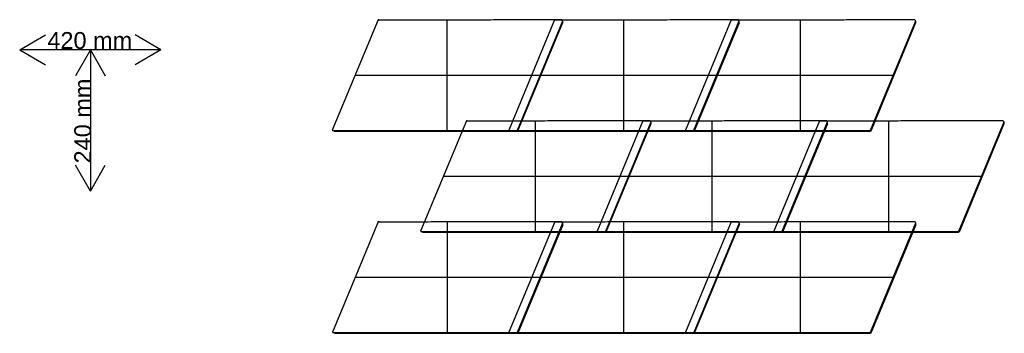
# Model space of a CAD drawing. Header units: millimetres. Extents: x -1485 to 858, y -330 to 417.
import ezdxf

# ---------------------------------------------------------------- set-up
doc = ezdxf.new("R2010")
doc.units = ezdxf.units.MM
doc.header["$MEASUREMENT"] = 0
doc.layers.add('Standard', color=7, linetype='Continuous', true_color=0x000000)

msp = doc.modelspace()

# ---------------------------------------------------------------- linework, layer by layer
at = {"layer": 'Standard', "color": 9, "true_color": 0xc0c0c0}
for p, q in [((-632.5, 416.4, -0.1), (-741.3, 153.6, 9.6)), ((-467.6, 152.6, 14.2), (-467.6, 415.8, 2.7)), ((-212.4, 416.4, -0.1), (-321.3, 153.6, 9.6)), ((-193.9, 412.9, 7.4), (-301.7, 152.7, 17)), ((-193.9, 412.9, 7.4), (-301.7, 152.7, 17)), ((-195.1, 408.7, 3.2), (-301.1, 153, 12.6)), ((-299.7, 151.8, 14.9), (-192.6, 410, 5.3)), ((-193.5, 409.7, 6.8), (-193, 410.8, 6.8)), ((-47.5, 152.6, 14.2), (-47.5, 415.8, 2.7)), ((207.7, 416.4, -0.1), (98.8, 153.6, 9.6)), ((226.2, 412.9, 7.4), (118.3, 152.7, 17)), ((226.2, 412.9, 7.4), (118.3, 152.7, 17)), ((224.9, 408.7, 3.2), (119, 153, 12.6)), ((120.4, 151.8, 14.9), (227.4, 410, 5.3)), ((226.6, 409.7, 6.8), (227.1, 410.8, 6.8)), ((372.5, 152.6, 14.2), (372.5, 415.8, 2.7)), ((646.3, 412.9, 7.4), (538.4, 152.7, 17)), ((646.3, 412.9, 7.4), (538.4, 152.7, 17)), ((645, 408.7, 3.2), (539, 153, 12.6)), ((540.5, 151.8, 14.9), (647.5, 410, 5.3)), ((646.7, 409.7, 6.8), (647.1, 410.8, 6.8)), ((-687.1, 284.5, 4.8), (-247, 284.8, 12.1)), ((-267, 284.5, 4.8), (173.1, 284.8, 12.1)), ((153, 284.5, 4.8), (593.1, 284.8, 12.1)), ((-422.2, 176.1, -0.1), (-531.1, -86.6, 9.6)), ((-257.4, -87.7, 14.2), (-257.4, 175.5, 2.7)), ((-2.2, 176.1, -0.1), (-111.1, -86.6, 9.6)), ((16.3, 172.7, 7.4), (-91.5, -87.5, 17)), ((16.3, 172.7, 7.4), (-91.5, -87.5, 17)), ((15.1, 168.5, 3.2), (-90.9, -87.2, 12.6)), ((-89.4, -88.5, 14.9), (17.6, 169.7, 5.3)), ((16.7, 169.4, 6.8), (17.2, 170.6, 6.8)), ((162.7, -87.7, 14.2), (162.7, 175.5, 2.7)), ((417.9, 176.1, -0.1), (309, -86.6, 9.6)), ((436.4, 172.7, 7.4), (328.5, -87.5, 17)), ((436.4, 172.7, 7.4), (328.5, -87.5, 17)), ((435.1, 168.5, 3.2), (329.2, -87.2, 12.6)), ((330.6, -88.5, 14.9), (437.6, 169.7, 5.3)), ((436.8, 169.4, 6.8), (437.3, 170.6, 6.8)), ((582.7, -87.7, 14.2), (582.7, 175.5, 2.7)), ((856.5, 172.7, 7.4), (748.6, -87.5, 17)), ((856.5, 172.7, 7.4), (748.6, -87.5, 17)), ((855.2, 168.5, 3.2), (749.2, -87.2, 12.6)), ((750.7, -88.5, 14.9), (857.7, 169.7, 5.3)), ((856.9, 169.4, 6.8), (857.3, 170.6, 6.8)), ((-736.6, 152.4, 9.7), (-301.7, 152.7, 17)), ((-736.6, 152.4, 9.7), (-301.7, 152.7, 17)), ((-736.6, 151, 6.3), (-301.7, 151.3, 13.5)), ((-302.7, 152.3, 9.6), (-736.5, 152, 2.4)), ((-301.6, 151.2, 11.3), (-736.5, 150.9, 4)), ((-301.6, 151.2, 11.3), (-736.5, 150.9, 4)), ((-519.2, 151.3, 12.2), (-519.1, 151.1, 7.6)), ((-316.6, 152.4, 9.7), (118.3, 152.7, 17)), ((-316.6, 152.4, 9.7), (118.3, 152.7, 17)), ((-316.5, 151, 6.3), (118.4, 151.3, 13.5)), ((118.4, 151.2, 11.3), (-316.5, 150.9, 4)), ((118.4, 151.2, 11.3), (-316.5, 150.9, 4)), ((117.4, 152.3, 9.6), (-316.4, 152, 2.4)), ((-300.2, 152.1, 16.3), (-300.1, 152.2, 16.3)), ((-99.1, 151.3, 12.2), (-99, 151.1, 7.6)), ((103.5, 152.4, 9.7), (538.4, 152.7, 17)), ((103.5, 152.4, 9.7), (538.4, 152.7, 17)), ((537.5, 152.3, 9.6), (103.6, 152, 2.4)), ((103.6, 151, 6.3), (538.5, 151.3, 13.5)), ((538.5, 151.2, 11.3), (103.6, 150.9, 4)), ((538.5, 151.2, 11.3), (103.6, 150.9, 4)), ((119.8, 152.1, 16.3), (119.9, 152.2, 16.3)), ((321, 151.3, 12.2), (321, 151.1, 7.6)), ((539.9, 152.1, 16.3), (540, 152.2, 16.3)), ((-476.9, 44.2, 4.8), (-36.8, 44.6, 12.1)), ((-56.8, 44.2, 4.8), (383.3, 44.6, 12.1)), ((363.2, 44.2, 4.8), (803.3, 44.6, 12.1)), ((-632.1, -64.1, -0.1), (-741, -326.9, 9.6)), ((-467.3, -327.9, 14.2), (-467.3, -64.7, 2.7)), ((-212, -64.1, -0.1), (-320.9, -326.9, 9.6)), ((-193.5, -67.5, 7.4), (-301.4, -327.8, 17)), ((-193.5, -67.5, 7.4), (-301.4, -327.8, 17)), ((-193.1, -70.8, 6.8), (-192.6, -69.6, 6.8)), ((-47.2, -327.9, 14.2), (-47.2, -64.7, 2.7)), ((208, -64.1, -0.1), (99.1, -326.9, 9.6)), ((226.5, -67.5, 7.4), (118.7, -327.8, 17)), ((226.5, -67.5, 7.4), (118.7, -327.8, 17)), ((227, -70.8, 6.8), (227.4, -69.6, 6.8)), ((372.9, -327.9, 14.2), (372.9, -64.7, 2.7)), ((646.6, -67.5, 7.4), (538.7, -327.8, 17)), ((646.6, -67.5, 7.4), (538.7, -327.8, 17)), ((647, -70.8, 6.8), (647.5, -69.6, 6.8)), ((-526.4, -87.8, 9.7), (-91.5, -87.5, 17)), ((-526.4, -87.8, 9.7), (-91.5, -87.5, 17)), ((-526.4, -89.2, 6.3), (-91.5, -88.9, 13.5)), ((-92.4, -87.9, 9.6), (-526.3, -88.2, 2.4)), ((-91.4, -89, 11.3), (-526.3, -89.3, 4)), ((-91.4, -89, 11.3), (-526.3, -89.3, 4)), ((-308.9, -88.9, 12.2), (-308.9, -89.1, 7.6)), ((-194.8, -71.8, 3.2), (-300.8, -327.4, 12.6)), ((-299.3, -328.7, 14.9), (-192.3, -70.5, 5.3)), ((-106.4, -87.8, 9.7), (328.5, -87.5, 17)), ((-106.4, -87.8, 9.7), (328.5, -87.5, 17)), ((-106.3, -89.2, 6.3), (328.6, -88.9, 13.5)), ((328.6, -89, 11.3), (-106.3, -89.3, 4)), ((328.6, -89, 11.3), (-106.3, -89.3, 4)), ((327.6, -87.9, 9.6), (-106.2, -88.2, 2.4)), ((-90, -88.2, 16.3), (-89.9, -88, 16.3)), ((111.1, -88.9, 12.2), (111.2, -89.1, 7.6)), ((225.3, -71.8, 3.2), (119.3, -327.4, 12.6)), ((120.8, -328.7, 14.9), (227.8, -70.5, 5.3)), ((313.7, -87.8, 9.7), (748.6, -87.5, 17)), ((313.7, -87.8, 9.7), (748.6, -87.5, 17)), ((747.7, -87.9, 9.6), (313.8, -88.2, 2.4)), ((313.8, -89.2, 6.3), (748.7, -88.9, 13.5)), ((748.7, -89, 11.3), (313.8, -89.3, 4)), ((748.7, -89, 11.3), (313.8, -89.3, 4)), ((330, -88.2, 16.3), (330.1, -88, 16.3)), ((531.2, -88.9, 12.2), (531.2, -89.1, 7.6)), ((645.3, -71.8, 3.2), (539.4, -327.4, 12.6)), ((540.8, -328.7, 14.9), (647.8, -70.5, 5.3)), ((750.1, -88.2, 16.3), (750.2, -88, 16.3)), ((-686.8, -196, 4.8), (-246.6, -195.7, 12.1)), ((-266.7, -196, 4.8), (173.4, -195.7, 12.1)), ((153.4, -196, 4.8), (593.5, -195.7, 12.1)), ((-736.3, -328.1, 9.7), (-301.4, -327.8, 17)), ((-736.3, -328.1, 9.7), (-301.4, -327.8, 17)), ((-316.2, -328.1, 9.7), (118.7, -327.8, 17)), ((-316.2, -328.1, 9.7), (118.7, -327.8, 17)), ((103.8, -328.1, 9.7), (538.7, -327.8, 17)), ((103.8, -328.1, 9.7), (538.7, -327.8, 17)), ((-736.2, -329.4, 6.3), (-301.3, -329.1, 13.5)), ((-301.3, -329.2, 11.3), (-736.2, -329.5, 4)), ((-301.3, -329.2, 11.3), (-736.2, -329.5, 4)), ((-302.3, -328.1, 9.6), (-736.1, -328.4, 2.4)), ((-518.8, -329.2, 12.2), (-518.7, -329.4, 7.6)), ((-316.2, -329.4, 6.3), (118.7, -329.1, 13.5)), ((117.8, -328.1, 9.6), (-316.1, -328.4, 2.4)), ((118.8, -329.2, 11.3), (-316.1, -329.5, 4)), ((118.8, -329.2, 11.3), (-316.1, -329.5, 4)), ((-299.9, -328.4, 16.3), (-299.8, -328.2, 16.3)), ((-98.7, -329.2, 12.2), (-98.7, -329.4, 7.6)), ((103.9, -329.4, 6.3), (538.8, -329.1, 13.5)), ((538.8, -329.2, 11.3), (103.9, -329.5, 4)), ((538.8, -329.2, 11.3), (103.9, -329.5, 4)), ((537.8, -328.1, 9.6), (104, -328.4, 2.4)), ((120.2, -328.4, 16.3), (120.3, -328.2, 16.3)), ((321.3, -329.2, 12.2), (321.4, -329.4, 7.6)), ((540.2, -328.4, 16.3), (540.3, -328.2, 16.3))]:
    msp.add_line(p, q, dxfattribs=at)
at = {"layer": 'Standard'}
for points in [[(-1485, 344.9), (-1423.3, 380.6)], [(-1148.9, 344.9), (-1210.6, 380.6)], [(-1485, 344.9), (-1423.3, 309.3)], [(-1148.9, 344.9), (-1485, 344.9)], [(-1316.9, 344.9), (-1352.6, 283.2)], [(-1316.9, 344.9), (-1316.9, 8.7)], [(-1316.9, 344.9), (-1281.3, 283.2)], [(-1148.9, 344.9), (-1210.6, 309.3)], [(-1316.9, 8.7), (-1352.6, 70.4)], [(-1316.9, 8.7), (-1281.3, 70.4)]]:
    msp.add_lwpolyline(points, dxfattribs=at)
at = {"layer": 'Standard', "color": 9, "true_color": 0xc0c0c0, "extrusion": (0.38263, 0.923276, -0.034004)}
for centre, start, end in [((337.1, 15.6, 165.7), 88.1591, 260.1556), ((-50.9, 21.1, 326.4), 88.1591, 260.1556), ((-439, 26.6, 487.2), 88.1591, 260.1556), ((337.1, 15.6, 25), 88.1591, 135.1732), ((337.1, 15.6, 25), 164.9142, 191.4041), ((-50.9, 21.1, 185.7), 88.1591, 135.1732), ((-50.9, 21.1, 185.7), 164.9142, 191.4041), ((-439, 26.6, 346.4), 88.1591, 135.1732), ((-439, 26.6, 346.4), 164.9142, 191.4041), ((51, 10.8, 24.4), 88.1591, 260.1556), ((-337.1, 16.3, 185.1), 88.1591, 260.1556), ((-725.1, 21.8, 345.8), 88.1591, 260.1556), ((51, 10.8, -116.4), 88.1591, 135.1732), ((51, 10.8, -116.4), 164.9142, 191.4041), ((-337.1, 16.3, 44.3), 88.1591, 135.1732), ((-337.1, 16.3, 44.3), 164.9142, 191.4041), ((-725.1, 21.8, 205), 88.1591, 135.1732), ((-725.1, 21.8, 205), 164.9142, 191.4041), ((152.9, 0.6, -277.7), 88.1591, 260.1556), ((-235.2, 6, -117), 88.1591, 260.1556), ((-623.3, 11.5, 43.7), 88.1591, 260.1556), ((152.9, 0.6, -418.5), 88.1591, 135.1732), ((-235.2, 6, -257.8), 88.1591, 135.1732), ((-623.3, 11.5, -97.1), 88.1591, 135.1732), ((152.9, 0.6, -418.5), 164.9142, 191.4041), ((-235.2, 6, -257.8), 164.9142, 191.4041), ((-623.3, 11.5, -97.1), 164.9142, 191.4041)]:
    msp.add_arc(centre, 2.2, start, end, dxfattribs=at)
at = {"layer": 'Standard', "color": 9, "true_color": 0xc0c0c0, "extrusion": (-0.016664, 0.043696, 0.998906)}
for centre in [(630.4, -413.3, 28.7), (237.9, -263.8, 21.7), (-154.6, -114.3, 14.7), (519.6, -114.3, 14.7), (127.1, 35.2, 7.7), (-265.4, 184.8, 0.7), (801.3, 35.2, 7.7), (408.8, 184.8, 0.7), (16.3, 334.3, -6.3)]:
    msp.add_arc(centre, 10, 54.0841, 69.1444, dxfattribs=at)
at = {"layer": 'Standard', "color": 9, "true_color": 0xc0c0c0, "extrusion": (0.999861, 0.000709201, 0.016649)}
for centre, radius, start, end in [((152.9, 20.8, -736.2), 1.2, 87.4949, 177.4949), ((153.2, 16.2, -736.2), 1.7, 177.4949, 248.8654), ((152.9, 20.8, -518.8), 1.2, 87.4949, 177.4949), ((153.2, 16.2, -518.8), 1.7, 177.4949, 248.8654), ((152.6, 13.8, -316.2), 1.2, 87.4949, 177.4949), ((152.9, 9.2, -316.2), 1.7, 177.4949, 248.8654), ((152.9, 20.8, -301.3), 1.2, 87.4949, 177.4949), ((153.2, 16.2, -301.3), 1.7, 177.4949, 203.683), ((152.6, 13.8, -98.8), 1.2, 87.4949, 177.4949), ((152.9, 9.2, -98.8), 1.7, 177.4949, 248.8654), ((152.3, 6.8, 103.8), 1.2, 87.4949, 177.4949), ((152.6, 2.2, 103.8), 1.7, 177.4949, 248.8654), ((152.6, 13.8, 118.7), 1.2, 87.4949, 177.4949), ((152.9, 9.2, 118.7), 1.7, 177.4949, 203.683), ((152.3, 6.8, 321.2), 1.2, 87.4949, 177.4949), ((152.6, 2.2, 321.2), 1.7, 177.4949, 248.8654), ((152.3, 6.8, 538.7), 1.2, 87.4949, 177.4949), ((152.6, 2.2, 538.7), 1.7, 177.4949, 203.683), ((-87.5, 17.3, -526.2), 1.2, 87.4949, 177.4949), ((-87.2, 12.7, -526.2), 1.7, 177.4949, 248.8654), ((-87.5, 17.3, -308.8), 1.2, 87.4949, 177.4949), ((-87.2, 12.7, -308.8), 1.7, 177.4949, 248.8654), ((-87.8, 10.3, -106.2), 1.2, 87.4949, 177.4949), ((-87.5, 5.7, -106.2), 1.7, 177.4949, 248.8654), ((-87.5, 17.3, -91.3), 1.2, 87.4949, 177.4949), ((-87.2, 12.7, -91.3), 1.7, 177.4949, 203.683), ((-87.8, 10.3, 111.2), 1.2, 87.4949, 177.4949), ((-87.5, 5.7, 111.2), 1.7, 177.4949, 248.8654), ((-88.1, 3.3, 313.8), 1.2, 87.4949, 177.4949), ((-87.8, -1.3, 313.8), 1.7, 177.4949, 248.8654), ((-87.8, 10.3, 328.7), 1.2, 87.4949, 177.4949), ((-87.5, 5.7, 328.7), 1.7, 177.4949, 203.683), ((-88.1, 3.3, 531.2), 1.2, 87.4949, 177.4949), ((-87.8, -1.3, 531.2), 1.7, 177.4949, 248.8654), ((-88.1, 3.3, 748.7), 1.2, 87.4949, 177.4949), ((-87.8, -1.3, 748.7), 1.7, 177.4949, 203.683), ((-327.6, 20.8, -518.8), 1.2, 87.4949, 177.4949), ((-327.6, 20.8, -301.3), 1.2, 87.4949, 177.4949), ((-327.9, 13.8, -98.8), 1.2, 87.4949, 177.4949), ((-327.9, 13.8, 118.7), 1.2, 87.4949, 177.4949), ((-328.2, 6.8, 321.2), 1.2, 87.4949, 177.4949), ((-328.2, 6.8, 538.7), 1.2, 87.4949, 177.4949), ((-327.6, 20.8, -736.2), 1.2, 87.4949, 177.4949), ((-327.3, 16.2, -736.2), 1.7, 177.4949, 248.8654), ((-327.3, 16.2, -518.8), 1.7, 177.4949, 248.8654), ((-327.9, 13.8, -316.2), 1.2, 87.4949, 177.4949), ((-327.6, 9.2, -316.2), 1.7, 177.4949, 248.8654), ((-327.3, 16.2, -301.3), 1.7, 177.4949, 203.683), ((-327.6, 9.2, -98.8), 1.7, 177.4949, 248.8654), ((-328.2, 6.8, 103.8), 1.2, 87.4949, 177.4949), ((-327.9, 2.2, 103.8), 1.7, 177.4949, 248.8654), ((-327.6, 9.2, 118.7), 1.7, 177.4949, 203.683), ((-327.9, 2.2, 321.2), 1.7, 177.4949, 248.8654), ((-327.9, 2.2, 538.7), 1.7, 177.4949, 203.683)]:
    msp.add_arc(centre, radius, start, end, dxfattribs=at)
at = {"layer": 'Standard', "color": 9, "true_color": 0xc0c0c0}
for points in [[(-632.5, 416.6, -0.1), (-632.5, 416.5, -0.1), (-632.5, 416.4, -0.1)], [(-630.3, 415.6, 0), (-631.4, 416.1, 0), (-632.5, 416.6, -0.1)], [(-628.3, 415.6, 0), (-629.3, 415.6, 0), (-630.3, 415.6)], [(-630.3, 415.6), (-630.3, 415.6, 0), (-630.3, 415.6, 0)], [(-195.1, 416, 7.2), (-411.7, 415.8, 3.6), (-628.3, 415.6, 0)], [(-212.5, 416.6, -0.1), (-212.4, 416.5, -0.1), (-212.4, 416.4, -0.1)], [(-210.2, 415.6, 0), (-211.3, 416.1, 0), (-212.5, 416.6, -0.1)], [(-208.3, 415.6, 0), (-209.2, 415.6, 0), (-210.2, 415.6)], [(-210.2, 415.6), (-210.2, 415.6, 0), (-210.2, 415.6, 0)], [(224.9, 416, 7.2), (8.3, 415.8, 3.6), (-208.3, 415.6, 0)], [(-195.1, 416, 7.2), (-194.5, 414.5, 7.3), (-193.9, 412.9, 7.4)], [(207.6, 416.6, -0.1), (207.6, 416.5, -0.1), (207.7, 416.4, -0.1)], [(209.9, 415.6, 0), (208.7, 416.1, 0), (207.6, 416.6, -0.1)], [(211.8, 415.6, 0), (210.8, 415.6, 0), (209.9, 415.6)], [(209.9, 415.6), (209.9, 415.6, 0), (209.9, 415.6, 0)], [(645, 416, 7.2), (428.4, 415.8, 3.6), (211.8, 415.6, 0)], [(224.9, 416, 7.2), (225.6, 414.5, 7.3), (226.2, 412.9, 7.4)], [(645, 416, 7.2), (645.6, 414.5, 7.3), (646.3, 412.9, 7.4)], [(-422.3, 176.3, -0.1), (-422.3, 176.2, -0.1), (-422.2, 176.1, -0.1)], [(-420.1, 175.4, 0), (-421.2, 175.9, 0), (-422.3, 176.3, -0.1)], [(-418.1, 175.4, 0), (-419.1, 175.4, 0), (-420.1, 175.4)], [(-420.1, 175.4), (-420.1, 175.4, 0), (-420.1, 175.4, 0)], [(15.1, 175.7, 7.2), (-201.5, 175.6, 3.6), (-418.1, 175.4, 0)], [(-2.3, 176.3, -0.1), (-2.2, 176.2, -0.1), (-2.2, 176.1, -0.1)], [(0, 175.4, 0), (-1.1, 175.9, 0), (-2.3, 176.3, -0.1)], [(1.9, 175.4, 0), (1, 175.4, 0), (0, 175.4)], [(0, 175.4), (0, 175.4, 0), (0, 175.4, 0)], [(435.1, 175.7, 7.2), (218.5, 175.6, 3.6), (1.9, 175.4, 0)], [(15.1, 175.7, 7.2), (15.7, 174.2, 7.3), (16.3, 172.7, 7.4)], [(417.8, 176.3, -0.1), (417.8, 176.2, -0.1), (417.9, 176.1, -0.1)], [(420.1, 175.4, 0), (418.9, 175.9, 0), (417.8, 176.3, -0.1)], [(422, 175.4, 0), (421, 175.4, 0), (420.1, 175.4)], [(420.1, 175.4), (420.1, 175.4, 0), (420.1, 175.4, 0)], [(855.2, 175.7, 7.2), (638.6, 175.6, 3.6), (422, 175.4, 0)], [(435.1, 175.7, 7.2), (435.8, 174.2, 7.3), (436.4, 172.7, 7.4)], [(855.2, 175.7, 7.2), (855.8, 174.2, 7.3), (856.5, 172.7, 7.4)], [(-741.3, 153.6, 9.6), (-740.3, 153.2, 9.6), (-739.2, 152.7, 9.7)], [(-736.6, 152.4, 9.7), (-736.6, 152.4, 9.7), (-736.6, 152.4, 9.7)], [(-301.7, 151.4, 15.8), (-519.2, 151.3, 12.2), (-736.6, 151.1, 8.6)], [(-301.7, 151.4, 15.8), (-519.2, 151.3, 12.2), (-736.6, 151.1, 8.6)], [(-736.6, 151.1, 8.6), (-736.6, 151, 6.3), (-736.5, 150.9, 4)], [(-321.3, 153.6, 9.6), (-320.2, 153.2, 9.6), (-319.2, 152.7, 9.7)], [(-316.6, 152.4, 9.7), (-316.6, 152.4, 9.7), (-316.6, 152.4, 9.7)], [(118.4, 151.4, 15.8), (-99.1, 151.3, 12.2), (-316.5, 151.1, 8.6)], [(118.4, 151.4, 15.8), (-99.1, 151.3, 12.2), (-316.5, 151.1, 8.6)], [(-316.5, 151.1, 8.6), (-316.5, 151, 6.3), (-316.5, 150.9, 4)], [(-301.7, 151.4, 15.8), (-301.7, 151.3, 13.5), (-301.6, 151.2, 11.3)], [(98.8, 153.6, 9.6), (99.8, 153.2, 9.6), (100.9, 152.7, 9.7)], [(103.5, 152.4, 9.7), (103.5, 152.4, 9.7), (103.5, 152.4, 9.7)], [(538.4, 151.4, 15.8), (321, 151.3, 12.2), (103.5, 151.1, 8.6)], [(538.4, 151.4, 15.8), (321, 151.3, 12.2), (103.5, 151.1, 8.6)], [(103.5, 151.1, 8.6), (103.6, 151, 6.3), (103.6, 150.9, 4)], [(118.4, 151.4, 15.8), (118.4, 151.3, 13.5), (118.4, 151.2, 11.3)], [(538.4, 151.4, 15.8), (538.5, 151.3, 13.5), (538.5, 151.2, 11.3)], [(-632.2, -63.9, -0.1), (-632.1, -64, -0.1), (-632.1, -64.1, -0.1)], [(-629.9, -64.8, 0), (-631, -64.4, 0), (-632.2, -63.9, -0.1)], [(-628, -64.8, 0), (-629, -64.8, 0), (-629.9, -64.8)], [(-629.9, -64.8), (-629.9, -64.8, 0), (-629.9, -64.8, 0)], [(-194.8, -64.5, 7.2), (-411.4, -64.7, 3.6), (-628, -64.8, 0)], [(-212.1, -63.9, -0.1), (-212.1, -64, -0.1), (-212, -64.1, -0.1)], [(-209.9, -64.8, 0), (-211, -64.4, 0), (-212.1, -63.9, -0.1)], [(-207.9, -64.8, 0), (-208.9, -64.8, 0), (-209.9, -64.8)], [(-209.9, -64.8), (-209.9, -64.8, 0), (-209.9, -64.8, 0)], [(225.3, -64.5, 7.2), (8.7, -64.7, 3.6), (-207.9, -64.8, 0)], [(-194.8, -64.5, 7.2), (-194.1, -66, 7.3), (-193.5, -67.5, 7.4)], [(207.9, -63.9, -0.1), (208, -64, -0.1), (208, -64.1, -0.1)], [(210.2, -64.8, 0), (209.1, -64.4, 0), (207.9, -63.9, -0.1)], [(212.1, -64.8, 0), (211.2, -64.8, 0), (210.2, -64.8)], [(210.2, -64.8), (210.2, -64.8, 0), (210.2, -64.8, 0)], [(645.4, -64.5, 7.2), (428.7, -64.7, 3.6), (212.1, -64.8, 0)], [(225.3, -64.5, 7.2), (225.9, -66, 7.3), (226.5, -67.5, 7.4)], [(645.4, -64.5, 7.2), (646, -66, 7.3), (646.6, -67.5, 7.4)], [(-531.1, -86.6, 9.6), (-530.1, -87.1, 9.6), (-529, -87.5, 9.7)], [(-526.4, -87.8, 9.7), (-526.4, -87.8, 9.7), (-526.4, -87.8, 9.7)], [(-91.5, -88.8, 15.8), (-308.9, -88.9, 12.2), (-526.4, -89.1, 8.6)], [(-91.5, -88.8, 15.8), (-308.9, -88.9, 12.2), (-526.4, -89.1, 8.6)], [(-526.4, -89.1, 8.6), (-526.4, -89.2, 6.3), (-526.3, -89.3, 4)], [(-111.1, -86.6, 9.6), (-110, -87.1, 9.6), (-109, -87.5, 9.7)], [(-106.4, -87.8, 9.7), (-106.4, -87.8, 9.7), (-106.4, -87.8, 9.7)], [(328.6, -88.8, 15.8), (111.1, -88.9, 12.2), (-106.3, -89.1, 8.6)], [(328.6, -88.8, 15.8), (111.1, -88.9, 12.2), (-106.3, -89.1, 8.6)], [(-106.3, -89.1, 8.6), (-106.3, -89.2, 6.3), (-106.3, -89.3, 4)], [(-91.5, -88.8, 15.8), (-91.5, -88.9, 13.5), (-91.4, -89, 11.3)], [(309, -86.6, 9.6), (310, -87.1, 9.6), (311.1, -87.5, 9.7)], [(313.7, -87.8, 9.7), (313.7, -87.8, 9.7), (313.7, -87.8, 9.7)], [(748.6, -88.8, 15.8), (531.2, -88.9, 12.2), (313.7, -89.1, 8.6)], [(748.6, -88.8, 15.8), (531.2, -88.9, 12.2), (313.7, -89.1, 8.6)], [(313.7, -89.1, 8.6), (313.8, -89.2, 6.3), (313.8, -89.3, 4)], [(328.6, -88.8, 15.8), (328.6, -88.9, 13.5), (328.6, -89, 11.3)], [(748.6, -88.8, 15.8), (748.7, -88.9, 13.5), (748.7, -89, 11.3)], [(-741, -326.9, 9.6), (-739.9, -327.3, 9.6), (-738.9, -327.7, 9.7)], [(-320.9, -326.9, 9.6), (-319.9, -327.3, 9.6), (-318.8, -327.7, 9.7)], [(99.1, -326.9, 9.6), (100.2, -327.3, 9.6), (101.2, -327.7, 9.7)], [(-736.3, -328.1, 9.7), (-736.3, -328.1, 9.7), (-736.3, -328.1, 9.7)], [(-301.4, -329, 15.8), (-518.8, -329.2, 12.2), (-736.3, -329.3, 8.6)], [(-301.4, -329, 15.8), (-518.8, -329.2, 12.2), (-736.3, -329.3, 8.6)], [(-736.3, -329.3, 8.6), (-736.2, -329.4, 6.3), (-736.2, -329.5, 4)], [(-316.2, -328.1, 9.7), (-316.2, -328.1, 9.7), (-316.2, -328.1, 9.7)], [(118.7, -329, 15.8), (-98.7, -329.2, 12.2), (-316.2, -329.3, 8.6)], [(118.7, -329, 15.8), (-98.7, -329.2, 12.2), (-316.2, -329.3, 8.6)], [(-316.2, -329.3, 8.6), (-316.2, -329.4, 6.3), (-316.1, -329.5, 4)], [(-301.4, -329, 15.8), (-301.3, -329.1, 13.5), (-301.3, -329.2, 11.3)], [(103.8, -328.1, 9.7), (103.8, -328.1, 9.7), (103.8, -328.1, 9.7)], [(538.8, -329, 15.8), (321.3, -329.2, 12.2), (103.9, -329.3, 8.6)], [(538.8, -329, 15.8), (321.3, -329.2, 12.2), (103.9, -329.3, 8.6)], [(103.9, -329.3, 8.6), (103.9, -329.4, 6.3), (103.9, -329.5, 4)], [(118.7, -329, 15.8), (118.7, -329.1, 13.5), (118.8, -329.2, 11.3)], [(538.8, -329, 15.8), (538.8, -329.1, 13.5), (538.8, -329.2, 11.3)]]:
    msp.add_open_spline(points, degree=2, dxfattribs=at)
for points in [[(-195.1, 408.7, 3.2), (-192.6, 409.9, 3.4), (-192.6, 410, 5.3), (-192.7, 410, 6.2), (-193.5, 409.7, 6.8)], [(224.9, 408.7, 3.2), (227.5, 409.9, 3.4), (227.4, 410, 5.3), (227.4, 410, 6.2), (226.6, 409.7, 6.8)], [(645, 408.7, 3.2), (647.5, 409.9, 3.4), (647.5, 410, 5.3), (647.5, 410, 6.2), (646.7, 409.7, 6.8)], [(15.1, 168.5, 3.2), (17.6, 169.7, 3.4), (17.6, 169.7, 5.3), (17.6, 169.8, 6.2), (16.7, 169.4, 6.8)], [(435.1, 168.5, 3.2), (437.7, 169.7, 3.4), (437.6, 169.7, 5.3), (437.6, 169.8, 6.2), (436.8, 169.4, 6.8)], [(855.2, 168.5, 3.2), (857.7, 169.7, 3.4), (857.7, 169.7, 5.3), (857.7, 169.8, 6.2), (856.9, 169.4, 6.8)], [(-194.8, -71.8, 3.2), (-192.3, -70.6, 3.4), (-192.3, -70.5, 5.3), (-192.3, -70.4, 6.2), (-193.1, -70.8, 6.8)], [(225.3, -71.8, 3.2), (227.8, -70.6, 3.4), (227.8, -70.5, 5.3), (227.8, -70.4, 6.2), (227, -70.8, 6.8)], [(645.3, -71.8, 3.2), (647.9, -70.6, 3.4), (647.8, -70.5, 5.3), (647.8, -70.4, 6.2), (647, -70.8, 6.8)]]:
    msp.add_rational_spline(points, [0.949092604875, 0.735268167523, 1, 0.859768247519, 0.853817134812], degree=2, knots=[13.26841, 13.26841, 13.26841, 17.141824, 17.141824, 19.193619, 19.193619, 19.193619], dxfattribs=at)
for points, weights in [([(-193, 410.8, 6.8), (-193.3, 411.7, 7.5), (-193.9, 412.9, 7.4)], [0.853817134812, 0.847338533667, 1]), ([(227.1, 410.8, 6.8), (226.7, 411.7, 7.5), (226.2, 412.9, 7.4)], [0.853817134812, 0.847338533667, 1]), ([(647.1, 410.8, 6.8), (646.8, 411.7, 7.5), (646.3, 412.9, 7.4)], [0.853817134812, 0.847338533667, 1]), ([(17.2, 170.6, 6.8), (16.9, 171.5, 7.5), (16.3, 172.7, 7.4)], [0.853817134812, 0.847338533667, 1]), ([(437.3, 170.6, 6.8), (436.9, 171.5, 7.5), (436.4, 172.7, 7.4)], [0.853817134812, 0.847338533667, 1]), ([(857.3, 170.6, 6.8), (857, 171.5, 7.5), (856.5, 172.7, 7.4)], [0.853817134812, 0.847338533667, 1]), ([(-302.7, 152.3, 9.6), (-301.9, 151.7, 9.9), (-301.6, 151.4, 10.5)], [0.900400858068, 0.820427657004, 0.876976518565]), ([(-299.7, 151.8, 14.4), (-299.9, 151.9, 12.9), (-301.1, 153, 12.6)], [0.922607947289, 0.772328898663, 0.949092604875]), ([(-300.1, 152.2, 16.3), (-299.8, 151.9, 15.9), (-299.7, 151.8, 15.4)], [0.853817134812, 0.857821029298, 0.922607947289]), ([(117.4, 152.3, 9.6), (118.1, 151.7, 9.9), (118.4, 151.4, 10.5)], [0.900400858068, 0.820427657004, 0.876976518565]), ([(120.4, 151.8, 14.4), (120.1, 151.9, 12.9), (119, 153, 12.6)], [0.922607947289, 0.772328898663, 0.949092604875]), ([(119.9, 152.2, 16.3), (120.2, 151.9, 15.9), (120.3, 151.8, 15.4)], [0.853817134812, 0.857821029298, 0.922607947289]), ([(537.5, 152.3, 9.6), (538.2, 151.7, 9.9), (538.5, 151.4, 10.5)], [0.900400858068, 0.820427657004, 0.876976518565]), ([(540.4, 151.8, 14.4), (540.2, 151.9, 12.9), (539, 153, 12.6)], [0.922607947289, 0.772328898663, 0.949092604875]), ([(540, 152.2, 16.3), (540.3, 151.9, 15.9), (540.4, 151.8, 15.4)], [0.853817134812, 0.857821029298, 0.922607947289]), ([(-192.6, -69.6, 6.8), (-193, -68.8, 7.5), (-193.5, -67.5, 7.4)], [0.853817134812, 0.847338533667, 1]), ([(227.4, -69.6, 6.8), (227.1, -68.8, 7.5), (226.5, -67.5, 7.4)], [0.853817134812, 0.847338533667, 1]), ([(647.5, -69.6, 6.8), (647.1, -68.8, 7.5), (646.6, -67.5, 7.4)], [0.853817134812, 0.847338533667, 1]), ([(-92.4, -87.9, 9.6), (-91.7, -88.6, 9.9), (-91.4, -88.8, 10.5)], [0.900400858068, 0.820427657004, 0.876976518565]), ([(-89.5, -88.5, 14.4), (-89.7, -88.3, 12.9), (-90.9, -87.2, 12.6)], [0.922607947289, 0.772328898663, 0.949092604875]), ([(-89.9, -88, 16.3), (-89.6, -88.3, 15.9), (-89.5, -88.4, 15.4)], [0.853817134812, 0.857821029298, 0.922607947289]), ([(327.6, -87.9, 9.6), (328.3, -88.6, 9.9), (328.7, -88.8, 10.5)], [0.900400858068, 0.820427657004, 0.876976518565]), ([(330.6, -88.5, 14.4), (330.3, -88.3, 12.9), (329.2, -87.2, 12.6)], [0.922607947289, 0.772328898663, 0.949092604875]), ([(330.1, -88, 16.3), (330.4, -88.3, 15.9), (330.5, -88.4, 15.4)], [0.853817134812, 0.857821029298, 0.922607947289]), ([(747.7, -87.9, 9.6), (748.4, -88.6, 9.9), (748.7, -88.8, 10.5)], [0.900400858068, 0.820427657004, 0.876976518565]), ([(750.6, -88.5, 14.4), (750.4, -88.3, 12.9), (749.2, -87.2, 12.6)], [0.922607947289, 0.772328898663, 0.949092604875]), ([(750.2, -88, 16.3), (750.5, -88.3, 15.9), (750.6, -88.4, 15.4)], [0.853817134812, 0.857821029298, 0.922607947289]), ([(-299.3, -328.7, 14.4), (-299.6, -328.5, 12.9), (-300.8, -327.4, 12.6)], [0.922607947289, 0.772328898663, 0.949092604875]), ([(120.7, -328.7, 14.4), (120.5, -328.5, 12.9), (119.3, -327.4, 12.6)], [0.922607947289, 0.772328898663, 0.949092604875]), ([(540.8, -328.7, 14.4), (540.5, -328.5, 12.9), (539.4, -327.4, 12.6)], [0.922607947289, 0.772328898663, 0.949092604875]), ([(-302.3, -328.1, 9.6), (-301.6, -328.8, 9.9), (-301.3, -329.1, 10.5)], [0.900400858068, 0.820427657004, 0.876976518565]), ([(-299.8, -328.2, 16.3), (-299.5, -328.5, 15.9), (-299.4, -328.7, 15.4)], [0.853817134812, 0.857821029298, 0.922607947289]), ([(117.8, -328.1, 9.6), (118.5, -328.8, 9.9), (118.8, -329.1, 10.5)], [0.900400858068, 0.820427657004, 0.876976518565]), ([(120.3, -328.2, 16.3), (120.6, -328.5, 15.9), (120.7, -328.7, 15.4)], [0.853817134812, 0.857821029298, 0.922607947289]), ([(537.8, -328.1, 9.6), (538.5, -328.8, 9.9), (538.9, -329.1, 10.5)], [0.900400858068, 0.820427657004, 0.876976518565]), ([(540.3, -328.2, 16.3), (540.6, -328.5, 15.9), (540.8, -328.7, 15.4)], [0.853817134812, 0.857821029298, 0.922607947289])]:
    msp.add_rational_spline(points, weights, degree=2, dxfattribs=at)

# ---------------------------------------------------------------- texts
at = {"layer": 'Standard', "insert": (-1419.2, 346.6), "char_height": 40, "width": 236.386, "attachment_point": 7, "line_spacing_factor": 0.963855}
msp.add_mtext('\\fArial;420 mm', dxfattribs=at)
at = {"layer": 'Standard', "insert": (-1314.6, 74.6), "char_height": 40, "width": 235.422, "attachment_point": 7, "rotation": 90, "line_spacing_factor": 0.963855}
msp.add_mtext('\\fArial;240 mm', dxfattribs=at)

doc.saveas('drawing.dxf')
